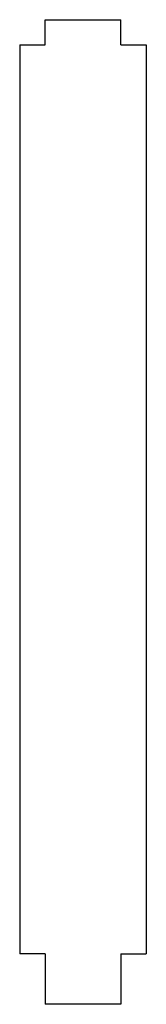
# Model space of a CAD drawing. Header units: millimetres. Extents: x 215 to 240, y 1 to 196.
import ezdxf

# ---------------------------------------------------------------- set-up
doc = ezdxf.new("R2010")
doc.units = ezdxf.units.MM

msp = doc.modelspace()

# ---------------------------------------------------------------- linework, layer by layer
at = {"color": 7, "linetype": 'Continuous', "lineweight": 25}
for p, q in [((219.63, 196.21), (234.63, 196.21)), ((219.63, 191.21), (219.63, 196.21)), ((234.63, 191.21), (234.63, 196.21)), ((214.63, 191.21), (219.63, 191.21)), ((214.63, 191.21), (214.63, 11.21)), ((234.63, 191.21), (239.63, 191.21)), ((239.63, 191.21), (239.63, 11.21)), ((219.63, 11.21), (214.63, 11.21)), ((219.63, 11.21), (219.63, 1.21)), ((234.63, 11.21), (234.63, 1.21)), ((234.63, 11.21), (239.63, 11.21)), ((234.63, 1.21), (219.63, 1.21))]:
    msp.add_line(p, q, dxfattribs=at)

doc.saveas('drawing.dxf')
